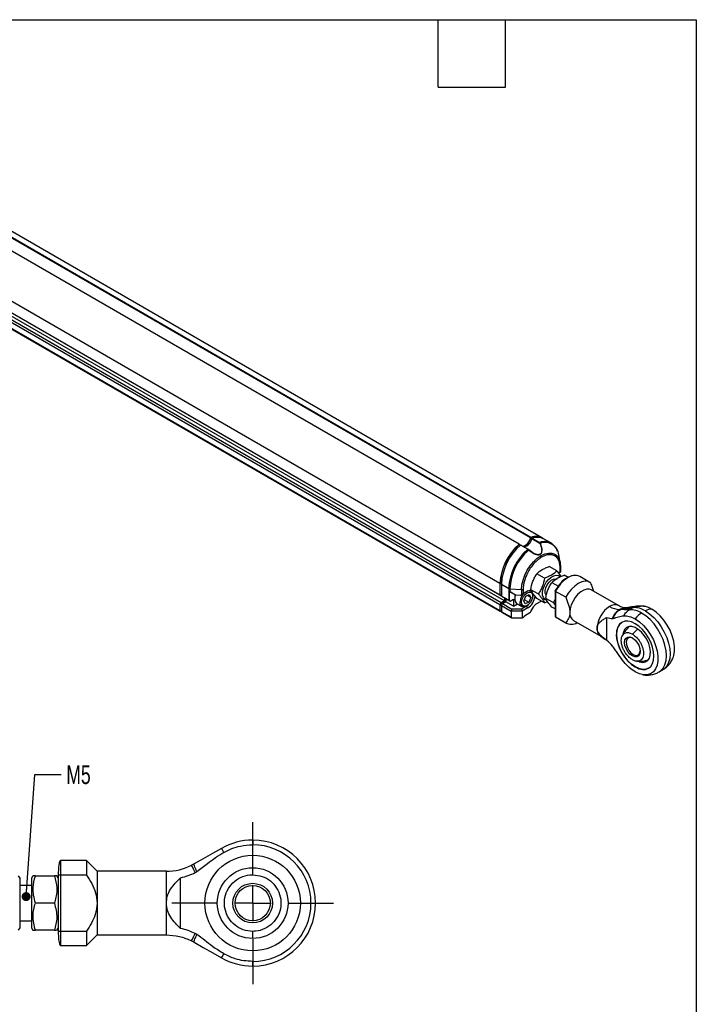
# Model space of a CAD drawing. Header units: millimetres. Extents: x 8 to 341, y 8 to 262.
# Tile 5 of 5: x 246 to 341, y 123 to 262. Entities that reach past the tile are written whole.
import ezdxf

# ---------------------------------------------------------------- set-up
doc = ezdxf.new("R2010")
doc.units = ezdxf.units.MM
doc.header["$LTSCALE"] = 1.25
doc.linetypes.add('CENTERX2', pattern=[20.32, 12.7, -2.54, 2.54, -2.54])
doc.layers.add('CENTER', color=40, linetype='CENTERX2')
doc.layers.add('DIMENSIONS', color=140, linetype='Continuous', lineweight=25)
doc.layers.add('TEXT', color=140, linetype='Continuous', lineweight=25)
doc.styles.add('SLDTEXTSTYLE0', font='TXT', dxfattribs={"width": 0.7})
doc.dimstyles.new('SLDDIMSTYLE5', dxfattribs={"dimtxt": 0.18, "dimasz": 1.27, "dimexe": 0, "dimexo": 0.0625, "dimgap": 0, "dimtad": 0, "dimtih": 1, "dimtoh": 1, "dimdec": 0, "dimrnd": 1e-09, "dimzin": 0, "dimdsep": 46, "dimtxsty": 'Standard', "dimblk1": 'DOT', "dimblk2": 'DOT', "dimsah": 1, "dimcen": 0.09, "dimadec": 0, "dimazin": 0, "dimtfac": 1.27, "dimtdec": 0, "dimtofl": 0, "dimtmove": 0, "dimatfit": 3, "dimldrblk": 'DOT', "dimfxl": 0, "dimfrac": 2, "dimtolj": 1, "dimtzin": 0, "dimarcsym": 0})

# ---------------------------------------------------------------- blocks, each defined once
blk = doc.blocks.new('_Dot')
at = {"color": 0, "linetype": 'ByBlock', "lineweight": -2}
blk.add_line((-0.5, 0), (-1, 0), dxfattribs=at)
at = {"color": 0, "linetype": 'ByBlock', "const_width": 0.5}
blk.add_lwpolyline([(-0.25, 0, 1), (0.25, 0, 1)], format="xyb", close=True, dxfattribs=at)
blk = doc.blocks.new('SW_CENTERMARKSYMBOL_3')
at = {"layer": 'CENTER', "color": 0}
for p, q in [((0, 5.08), (0, 11.44)), ((0, 0), (0, 2.54)), ((-5.08, 0), (-11.44, 0)), ((0, 0), (-2.54, 0)), ((0, 0), (0, -2.54)), ((0, 0), (2.54, 0)), ((5.08, 0), (11.44, 0)), ((0, -5.08), (0, -11.44))]:
    blk.add_line(p, q, dxfattribs=at)

msp = doc.modelspace()

# ---------------------------------------------------------------- linework, layer by layer
for p, q in [((319.576, 188.63), (213.884, 249.645)), ((316.234, 187.779), (210.758, 248.669)), ((316.271, 187.789), (210.779, 248.688)), ((313.541, 182.259), (201.189, 247.118)), ((317.918, 188.751), (218.039, 246.41)), ((313.541, 180.576), (201.189, 245.435)), ((313.698, 180.485), (201.347, 245.344)), ((317.872, 188.697), (218.025, 246.338)), ((313.541, 179.229), (201.189, 244.088)), ((313.698, 179.501), (201.347, 244.36)), ((314.169, 179.773), (201.818, 244.632)), ((313.541, 178.367), (201.189, 243.226)), ((201.212, 243.175), (313.564, 178.316)), ((317.909, 188.702), (318.078, 188.604)), ((318.069, 188.584), (319.101, 187.988)), ((318.115, 188.638), (319.147, 188.042)), ((320.805, 187.921), (319.773, 188.517)), ((320.964, 187.771), (320.802, 187.923)), ((316.408, 187.646), (316.244, 187.74)), ((316.324, 187.694), (316.28, 187.778)), ((317.463, 187.07), (316.431, 187.666)), ((317.5, 187.079), (316.468, 187.675)), ((317.599, 186.963), (318.195, 186.553)), ((318.207, 186.578), (317.618, 186.986)), ((321.187, 187.563), (321.137, 187.609)), ((322.069, 185.183), (321.85, 186.3)), ((321.573, 184.014), (320.521, 184.622)), ((321.835, 183.7), (322.106, 183.856)), ((322.044, 183.821), (321.835, 183.7)), ((322.044, 183.821), (322.044, 184.447)), ((322.124, 183.866), (322.106, 183.856)), ((322.126, 183.868), (322.126, 184.56)), ((319.827, 183.006), (318.775, 183.613)), ((320.896, 182.389), (321.799, 181.867)), ((323.182, 183.085), (322.642, 183.397)), ((326.274, 182.395), (324.82, 183.234)), ((313.541, 182.259), (313.541, 180.576)), ((313.58, 180.618), (313.58, 182.282)), ((313.58, 182.282), (313.737, 182.191)), ((313.737, 182.145), (314.77, 181.55)), ((313.737, 182.145), (313.737, 180.463)), ((314.77, 181.55), (314.77, 179.867)), ((315.23, 180.93), (314.849, 181.15)), ((314.849, 181.15), (314.849, 179.821)), ((314.932, 181.504), (316.592, 181.386)), ((314.932, 181.504), (314.932, 181.102)), ((314.932, 181.102), (315.733, 180.64)), ((316.447, 180.589), (317.312, 181.089)), ((316.592, 181.386), (316.592, 180.673)), ((316.822, 181.432), (316.822, 180.806)), ((317.469, 181.18), (316.822, 180.806)), ((317.312, 181.089), (317.469, 181.18)), ((318.954, 180.756), (317.901, 181.363)), ((321.337, 181.197), (321.337, 177.593)), ((322.839, 180.288), (321.386, 181.127)), ((321.386, 181.127), (321.386, 177.526)), ((330.293, 179.112), (326.446, 181.333)), ((313.541, 180.576), (313.698, 180.485)), ((313.58, 180.618), (313.737, 180.527)), ((313.714, 180.54), (313.58, 180.618)), ((313.698, 180.485), (313.737, 180.508)), ((314.169, 179.773), (313.698, 179.501)), ((313.714, 180.54), (313.737, 180.527)), ((313.714, 179.465), (314.209, 179.75)), ((314.77, 179.867), (313.737, 180.463)), ((313.894, 180.372), (313.737, 180.463)), ((313.894, 180.372), (314.994, 179.737)), ((313.894, 179.388), (314.366, 179.66)), ((314.169, 180.213), (314.169, 179.773)), ((314.209, 179.75), (314.209, 180.191)), ((314.209, 179.75), (314.366, 179.66)), ((314.366, 180.1), (314.366, 179.66)), ((315.466, 179.025), (314.366, 179.66)), ((314.849, 179.821), (314.994, 179.737)), ((314.994, 179.737), (315.466, 180.009)), ((315.733, 180.64), (315.23, 180.93)), ((315.466, 180.009), (315.466, 179.025)), ((315.623, 180.136), (315.623, 180)), ((315.733, 180.64), (316.447, 180.589)), ((316.447, 180.589), (316.592, 180.673)), ((316.894, 179.787), (317.18, 180.424)), ((317.104, 179.386), (316.894, 179.787)), ((316.98, 179.98), (317.601, 179.622)), ((317.601, 179.622), (317.104, 179.386)), ((317.18, 180.424), (317.677, 180.66)), ((317.888, 180.259), (317.411, 180.534)), ((317.888, 180.259), (317.601, 179.622)), ((317.677, 180.66), (317.888, 180.259)), ((318.176, 180.476), (318.176, 180.59)), ((319.405, 179.757), (318.614, 179.3)), ((319.827, 179.513), (318.775, 180.12)), ((319.827, 179.513), (320.26, 179.701)), ((321.075, 179.531), (320.023, 180.138)), ((313.698, 179.501), (313.541, 179.229)), ((313.541, 179.229), (313.541, 178.367)), ((313.58, 179.233), (313.714, 179.465)), ((313.58, 179.233), (313.749, 179.135)), ((313.58, 178.39), (313.58, 179.233)), ((313.737, 178.299), (313.58, 178.39)), ((313.592, 178.364), (313.737, 178.28)), ((313.619, 178.322), (313.642, 178.335)), ((313.714, 179.465), (313.883, 179.368)), ((313.737, 179.115), (313.894, 179.388)), ((313.737, 179.115), (315.112, 178.322)), ((313.737, 179.115), (313.737, 178.254)), ((315.112, 177.46), (313.737, 178.254)), ((313.76, 178.203), (315.158, 177.396)), ((313.894, 179.388), (315.204, 178.631)), ((315.204, 178.631), (315.112, 178.322)), ((316.684, 178.322), (315.112, 178.322)), ((315.112, 178.322), (315.112, 177.46)), ((316.591, 178.631), (315.204, 178.631)), ((315.466, 179.025), (316.015, 179.342)), ((315.888, 179.415), (316.634, 178.984)), ((317.312, 179.047), (316.591, 178.631)), ((316.591, 178.631), (316.684, 178.322)), ((317.469, 178.775), (316.684, 178.322)), ((316.684, 178.322), (316.684, 177.369)), ((317.292, 179.059), (317.312, 179.047)), ((317.293, 179.059), (317.391, 179.116)), ((317.312, 179.047), (317.598, 179.267)), ((317.469, 178.775), (317.312, 179.047)), ((317.92, 178.285), (318.336, 179.007)), ((321.337, 178.641), (320.896, 178.896)), ((321.075, 179.531), (321.337, 179.207)), ((330.605, 178.572), (330.584, 178.56)), ((330.605, 178.572), (331.2, 178.773)), ((332.375, 178.835), (331.854, 178.535)), ((333.913, 179.012), (333.068, 179.05)), ((315.269, 177.369), (316.684, 177.369)), ((316.684, 177.369), (316.919, 177.505)), ((316.998, 177.687), (317.781, 178.139)), ((316.998, 177.641), (316.998, 177.687)), ((321.386, 177.526), (322.839, 176.687)), ((321.386, 177.526), (321.487, 177.46)), ((321.487, 177.46), (322.941, 176.621)), ((323.946, 177.003), (327.793, 174.782)), ((328.661, 174.183), (328.661, 177.432)), ((332.269, 175.085), (332.971, 175.79)), ((327.793, 174.782), (328.357, 174.378)), ((336.053, 169.745), (336.573, 170.046)), ((278.561, 145.961), (278.561, 145.306)), ((255.056, 143.061), (251.356, 143.061)), ((251.356, 143.061), (251.356, 142.657)), ((251.356, 142.657), (251.356, 141.029)), ((256.556, 141.561), (255.056, 143.061)), ((255.056, 143.061), (255.056, 141.029)), ((270.299, 142.604), (269.928, 142.406)), ((278.561, 141.061), (278.561, 142.005)), ((245.656, 140.561), (245.454, 140.911)), ((247.488, 140.911), (247.286, 140.561)), ((247.832, 140.911), (247.512, 140.911)), ((247.832, 140.911), (250.51, 140.911)), ((251.056, 140.561), (250.854, 140.911)), ((251.056, 140.914), (251.056, 133.207)), ((251.356, 141.029), (251.356, 133.092)), ((255.056, 141.029), (251.356, 141.029)), ((266.349, 141.561), (256.556, 141.561)), ((256.556, 141.561), (256.556, 137.061)), ((266.349, 137.061), (266.349, 141.561)), ((268.375, 133.479), (268.375, 140.642)), ((245.656, 135.548), (245.656, 140.561)), ((247.286, 139.561), (245.656, 139.561)), ((247.286, 140.561), (247.286, 139.037)), ((247.286, 139.037), (247.286, 133.561)), ((250.51, 137.061), (247.832, 137.061)), ((256.556, 137.061), (256.556, 132.561)), ((266.349, 132.561), (266.349, 137.061)), ((245.656, 133.561), (245.656, 135.548)), ((245.656, 134.561), (247.286, 134.561)), ((245.454, 133.211), (245.656, 133.561)), ((247.286, 133.561), (247.488, 133.211)), ((250.51, 133.211), (247.832, 133.211)), ((250.51, 133.211), (250.831, 133.211)), ((250.854, 133.211), (251.056, 133.561)), ((251.356, 133.092), (255.056, 133.092)), ((251.356, 133.092), (251.356, 131.061)), ((255.056, 133.092), (255.056, 131.061)), ((255.056, 131.061), (256.556, 132.561)), ((256.556, 132.561), (266.349, 132.561)), ((251.356, 131.061), (255.056, 131.061)), ((269.928, 131.715), (270.299, 131.517)), ((278.561, 128.161), (278.561, 128.815))]:
    msp.add_line(p, q)
at = {"flags": 128}
for points in [[(318.195, 186.553), (318.382, 186.423), (318.826, 186.289), (319.046, 186.288), (319.242, 186.352), (319.384, 186.484), (319.464, 186.66), (319.489, 187.068), (319.253, 187.918), (319.253, 187.918)], [(320.805, 187.921), (321.087, 187.716), (321.181, 187.626)], [(316.28, 187.778), (316.277, 187.783), (316.273, 187.788), (316.268, 187.79), (316.262, 187.791), (316.255, 187.79), (316.248, 187.788), (316.241, 187.784), (316.234, 187.779)], [(316.592, 181.386), (316.645, 182.04), (316.803, 182.73), (317.058, 183.43), (317.402, 184.112), (317.821, 184.751), (318.299, 185.323), (318.818, 185.804), (319.358, 186.177), (319.897, 186.427), (320.416, 186.545), (320.895, 186.525), (321.314, 186.37), (321.658, 186.085), (321.913, 185.68), (322.051, 185.265)], [(317.599, 186.963), (317.605, 186.97), (317.61, 186.975), (317.614, 186.98), (317.617, 186.983), (317.619, 186.986), (317.62, 186.987), (317.62, 186.987), (317.618, 186.986)], [(322.051, 185.265), (322.071, 185.172), (322.124, 184.579)], [(322.126, 184.56), (322.126, 184.561), (322.124, 184.579)], [(319.675, 180.238), (319.56, 180.583), (319.546, 181.008), (319.634, 181.478), (319.816, 181.961), (320.08, 182.42), (320.406, 182.822), (320.769, 183.135), (321.144, 183.338), (321.501, 183.414), (321.815, 183.36), (322.061, 183.178)], [(320.091, 180.546), (320.067, 180.578), (319.952, 180.86), (319.941, 181.227), (320.035, 181.638), (320.225, 182.05), (320.49, 182.417)], [(320.49, 182.417), (320.8, 182.7), (321.123, 182.869), (321.424, 182.904), (321.609, 182.843)], [(326.375, 182.329), (326.007, 182.506), (325.577, 182.549), (325.103, 182.455), (324.607, 182.23), (324.111, 181.883), (323.637, 181.429), (323.207, 180.889), (322.839, 180.288)], [(316.608, 179.651), (316.686, 180.017), (316.859, 180.384), (317.104, 180.702), (317.388, 180.928), (317.672, 181.032), (317.918, 181), (318.093, 180.836), (318.173, 180.561), (318.147, 180.215), (318.019, 179.842), (317.807, 179.493), (317.538, 179.217), (317.249, 179.049), (316.98, 179.012), (316.765, 179.112), (316.636, 179.335), (316.608, 179.651)], [(318.149, 180.221), (318.183, 180.393), (318.183, 180.748), (318.078, 181.02), (317.88, 181.178), (317.614, 181.202), (317.312, 181.089)], [(317.469, 181.18), (317.791, 181.306), (317.918, 181.321)], [(326.446, 181.333), (326.201, 181.428), (325.823, 181.439), (325.409, 181.317), (324.983, 181.071), (324.569, 180.715), (324.192, 180.268), (323.873, 179.758), (323.631, 179.213), (323.48, 178.666), (323.429, 178.147)], [(315.726, 180.644), (315.652, 180.398), (315.623, 180.136)], [(317.085, 178.962), (317.038, 178.948), (316.754, 178.937), (316.532, 179.066), (316.4, 179.318), (316.373, 179.663)], [(320.127, 179.884), (319.881, 179.996), (319.675, 180.238)], [(334.101, 178.365), (334.708, 177.953), (335.297, 177.431), (335.849, 176.815), (336.348, 176.123), (336.779, 175.377), (337.129, 174.599), (337.386, 173.812), (337.544, 173.041), (337.597, 172.31), (337.544, 171.639), (337.386, 171.05), (337.129, 170.561), (336.779, 170.187), (336.573, 170.046)], [(338.089, 171.892), (338.135, 172.036), (338.244, 172.651), (338.244, 173.341), (338.135, 174.083), (337.919, 174.851), (337.604, 175.62), (337.201, 176.362), (336.724, 177.054), (336.189, 177.67), (335.614, 178.191), (335.019, 178.598)], [(335.314, 171.967), (335.263, 172.593), (335.112, 173.255), (334.867, 173.926), (334.537, 174.58), (334.135, 175.193), (333.677, 175.74), (333.18, 176.202), (332.662, 176.559), (332.145, 176.799), (331.647, 176.912), (331.189, 176.894), (330.787, 176.745), (330.457, 176.471), (330.212, 176.083), (330.062, 175.596), (330.011, 175.028), (330.062, 174.401), (330.212, 173.74), (330.457, 173.069), (330.787, 172.415), (331.189, 171.802), (331.647, 171.254), (332.145, 170.793), (332.662, 170.435), (333.18, 170.195), (333.677, 170.083), (334.135, 170.101), (334.537, 170.25), (334.867, 170.523), (335.112, 170.911), (335.263, 171.399), (335.314, 171.967)], [(332.662, 177.238), (333.257, 176.83), (333.832, 176.31), (334.367, 175.693), (334.844, 175.002), (335.247, 174.259), (335.562, 173.491), (335.778, 172.722), (335.887, 171.981), (335.887, 171.29), (335.778, 170.675), (335.562, 170.156), (335.247, 169.751), (334.844, 169.474), (334.367, 169.333), (333.832, 169.334), (333.257, 169.477), (332.662, 169.757)], [(336.046, 169.742), (336.259, 169.886), (336.608, 170.261), (336.866, 170.75), (337.024, 171.339), (337.077, 172.009), (337.024, 172.741), (336.866, 173.512), (336.608, 174.298), (336.259, 175.076), (335.828, 175.823), (335.329, 176.515), (334.776, 177.131), (334.188, 177.653), (333.581, 178.065)], [(333.218, 171.187), (333.326, 171.15), (333.754, 171.083), (334.135, 171.152), (334.448, 171.355), (334.676, 171.679), (334.807, 172.108), (334.834, 172.619), (334.754, 173.183), (334.574, 173.771), (334.301, 174.351), (333.952, 174.891), (333.545, 175.362), (333.101, 175.74), (332.645, 176.003), (332.201, 176.138), (331.793, 176.137), (331.444, 176), (331.172, 175.735), (330.991, 175.356), (330.935, 175.109)], [(334.563, 170.265), (334.162, 170.116), (333.703, 170.098), (333.206, 170.211), (332.689, 170.45), (332.171, 170.808), (331.674, 171.269), (331.215, 171.817), (330.814, 172.43), (330.484, 173.084), (330.239, 173.755), (330.088, 174.416), (330.037, 175.043)], [(332.269, 172), (331.93, 172.259), (331.623, 172.616), (331.38, 173.038), (331.223, 173.482), (331.169, 173.906), (331.223, 174.267), (331.38, 174.531), (331.623, 174.671), (331.93, 174.675), (332.269, 174.541), (332.609, 174.282), (332.916, 173.925), (333.159, 173.503), (333.316, 173.059), (333.369, 172.636), (333.316, 172.274), (333.159, 172.01), (332.916, 171.87), (332.609, 171.866), (332.269, 172)], [(332.33, 174.504), (332.226, 174.551), (331.92, 174.606), (331.665, 174.524), (331.488, 174.313), (331.409, 173.997), (331.435, 173.61), (331.565, 173.193), (331.784, 172.792), (332.068, 172.45), (332.387, 172.204)], [(332.387, 172.204), (332.706, 172.082), (332.99, 172.095), (333.209, 172.244), (333.339, 172.511), (333.368, 172.706)], [(274.167, 144.8), (272.884, 144.072), (271.539, 143.308), (270.299, 142.604)], [(274.49, 144.231), (274.247, 144.66), (274.167, 144.8)], [(270.441, 141.381), (270.213, 141.838), (270.051, 142.162), (269.928, 142.406)], [(269.928, 131.715), (270.051, 131.959), (270.213, 132.283), (270.441, 132.74)], [(270.299, 131.517), (271.573, 130.794), (272.925, 130.026), (274.167, 129.321)], [(274.167, 129.321), (274.247, 129.461), (274.49, 129.89)]]:
    msp.add_lwpolyline(points, dxfattribs=at)
for radius in [6.75, 5, 2.8, 2.5]:
    msp.add_circle((278.561, 137.061), radius)
for centre, radius, start, end in [((316.339, 189.001), 1.563, 286.12016, 348.79191), ((316.175, 189.121), 1.784, 291.69769, 346.40567), ((316.535, 188.888), 1.563, 286.12016, 348.79191), ((317.95, 188.678), 0.0795, 113.12679, 166.15817), ((318.602, 186.644), 2.171, 71.73872, 108.59728), ((318.608, 186.85), 2.023, 58.26403, 109.94624), ((318.146, 188.565), 0.0795, 113.12679, 166.15817), ((318.807, 186.71), 2.048, 61.88117, 109.76495), ((319.178, 187.969), 0.0795, 113.12679, 166.15817), ((319.84, 186.115), 2.048, 61.88117, 109.76495), ((319.286, 187.742), 0.18, 100.57594, 124.02267), ((319.912, 186.082), 1.951, 6.40018, 109.73175), ((321.366, 181.858), 7.836, 130.91527, 177.06533), ((321.319, 181.885), 7.749, 130.91527, 177.06533), ((321.563, 181.744), 7.836, 130.91527, 177.06533), ((322.595, 181.148), 7.836, 130.91527, 177.06533), ((322.665, 181.107), 7.743, 130.86621, 177.06548), ((316.456, 187.644), 0.0336, 69.52998, 139.04679), ((317.488, 187.048), 0.0336, 69.52998, 139.04679), ((317.49, 187.061), 0.0209, 20.91209, 59.22586), ((321.99, 184.571), 0.136, 293.53173, 355.14813), ((325.817, 178.881), 4.968, 123.94278, 153.11822), ((324.138, 181.539), 1.828, 68.07155, 126.79168), ((314.952, 181.887), 0.384, 241.57028, 266.97932), ((316.63, 181.799), 0.415, 264.79776, 297.68722), ((316.64, 180.11), 1.024, 148.96986, 222.71828), ((318.414, 179.439), 2.053, 135.39872, 173.72412), ((316.25, 180.686), 2.267, 302.53669, 354.08138), ((313.589, 178.359), 0.0485, 170.78596, 309.20329), ((313.608, 178.387), 0.0279, 174.37962, 234.30196), ((313.79, 178.247), 0.0533, 172.74417, 235.94365), ((317.569, 178.479), 0.401, 301.95467, 331.14439), ((319.038, 178.62), 0.801, 121.95467, 151.14439), ((331.113, 175.752), 3.842, 122.60548, 177.39452), ((329.776, 177.965), 1.259, 65.9197, 125.59779), ((330.553, 181.425), 2.866, 238.20511, 267.92211), ((331.951, 175.484), 3.052, 57.72203, 91.80999), ((332.471, 175.785), 3.052, 57.72203, 91.80999), ((334.912, 177.097), 1.506, 85.90324, 122.58052), ((316.827, 177.649), 0.171, 302.60548, 357.39452), ((324.632, 178.003), 1.213, 173.14287, 235.54495), ((335.283, 175.251), 3.288, 121.17989, 142.84255), ((323.634, 178.028), 1.558, 239.34676, 302.01381), ((328.528, 175.804), 1.259, 174.39408, 234.13625), ((331.821, 175.27), 1.798, 124.05635, 187.25583), ((278.561, 137.06), 8.9, 90.00016, 119.58621), ((278.561, 137.061), 8.9, 270.00009, 89.99991), ((278.561, 137.061), 8.245, 270.00017, 89.99983), ((266.349, 149.56), 8, 269.9999, 296.58098), ((278.561, 137.061), 8.9, 240.41379, 269.99984)]:
    msp.add_arc(centre, radius, start, end)
for centre, major_axis, ratio, start_param, end_param in [((321.848, 183.707), (0.278, 0.16), 0.0000704, 6.1609674, 7.0685428), ((314.966, 181.082), (0.278, -0.16), 0.0000704, 1.69301, 2.0047168), ((314.966, 179.753), (0.278, -0.16), 0.0000704, 2.0047126, 2.3562351), ((316.626, 180.693), (0.278, 0.16), 0.0000704, 0.7853575, 1.6929287), ((315.269, 177.46), (0.157, 0), 0.5773815, 3.1415927, 4.712389)]:
    msp.add_ellipse(centre, major_axis=major_axis, ratio=ratio, start_param=start_param, end_param=end_param)
for points in [[(319.186, 187.89), (319.167, 187.933), (319.136, 187.968), (319.101, 187.988)], [(317.509, 187.069), (317.544, 187.049), (317.582, 187.019), (317.618, 186.986)], [(330.449, 178.56), (330.498, 178.56), (330.551, 178.565), (330.605, 178.572)], [(330.584, 178.56), (330.543, 178.56), (330.498, 178.56), (330.449, 178.56)], [(328.661, 177.432), (328.943, 177.343), (329.217, 177.299), (329.472, 177.299)], [(329.472, 173.379), (329.217, 173.674), (328.943, 173.946), (328.661, 174.183)]]:
    msp.add_open_spline(points, degree=3)
for points, knots in [([(319.147, 188.042), (319.156, 188.036), (319.174, 188.025), (319.198, 188.002), (319.22, 187.977), (319.238, 187.949), (319.248, 187.928), (319.253, 187.918)], [0, 0, 0, 0, 0.2091856, 0.41563, 0.6173401, 0.812591, 1, 1, 1, 1]), ([(317.599, 186.963), (317.591, 186.971), (317.574, 186.987), (317.547, 187.011), (317.519, 187.033), (317.491, 187.053), (317.472, 187.064), (317.463, 187.07)], [0, 0, 0, 0, 0.187409, 0.3826598, 0.58437, 0.7908143, 1, 1, 1, 1]), ([(319.186, 187.89), (319.292, 187.616), (319.452, 187.202), (319.454, 186.728), (319.361, 186.494), (319.226, 186.365), (319.035, 186.304), (318.746, 186.317), (318.446, 186.4), (318.264, 186.536), (318.207, 186.578)], [0, 0, 0, 0, 0.3073674, 0.4630378, 0.5451632, 0.6186128, 0.6921638, 0.7742923, 0.929488, 1, 1, 1, 1]), ([(321.69, 186.749), (321.623, 186.962), (321.515, 187.303), (321.276, 187.492), (321.187, 187.563)], [0, 0, 0, 0, 0.6250703, 1, 1, 1, 1]), ([(322.044, 184.447), (322.044, 184.487), (322.043, 184.568), (322.037, 184.687), (322.026, 184.802), (322.011, 184.914), (321.992, 185.023), (321.968, 185.129), (321.931, 185.268), (321.872, 185.435), (321.78, 185.626), (321.665, 185.802), (321.469, 186.022), (321.152, 186.233), (320.663, 186.34), (320.076, 186.264), (319.433, 185.986), (318.79, 185.522), (318.204, 184.921), (317.714, 184.249), (317.397, 183.671), (317.202, 183.226), (317.087, 182.917), (316.995, 182.62), (316.928, 182.351), (316.879, 182.102), (316.846, 181.873), (316.826, 181.648), (316.824, 181.504), (316.822, 181.432)], [0, 0, 0, 0, 0.0129708, 0.02589, 0.0387791, 0.0516592, 0.0645519, 0.0774785, 0.0904602, 0.1174939, 0.1445719, 0.1748057, 0.2050844, 0.2718245, 0.3442143, 0.4209297, 0.5000061, 0.5790824, 0.6557978, 0.7281876, 0.7949277, 0.8251564, 0.8554402, 0.8824686, 0.909552, 0.9322111, 0.9547623, 0.9773203, 1, 1, 1, 1]), ([(318.775, 183.613), (318.977, 183.826), (319.214, 184.023), (319.659, 184.28), (319.821, 184.359), (320.159, 184.5), (320.337, 184.563), (320.521, 184.622)], [0, 0, 0, 0, 0.5, 0.5, 0.75, 0.75, 1, 1, 1, 1]), ([(321.573, 184.014), (321.37, 183.802), (321.133, 183.605), (320.688, 183.347), (320.527, 183.269), (320.189, 183.128), (320.011, 183.065), (319.827, 183.006)], [0, 0, 0, 0, 0.5, 0.5, 0.75, 0.75, 1, 1, 1, 1]), ([(322.209, 183.218), (322.206, 183.223), (322.117, 183.393), (321.864, 183.687), (321.617, 183.965), (321.573, 184.014)], [0, 0, 0, 0, 0.0262022, 0.82693706, 1, 1, 1, 1]), ([(317.901, 181.363), (317.962, 181.778), (318.054, 182.181), (318.276, 182.755), (318.363, 182.939), (318.556, 183.287), (318.662, 183.453), (318.775, 183.613)], [0, 0, 0, 0, 0.5, 0.5, 0.75, 0.75, 1, 1, 1, 1]), ([(319.827, 183.006), (319.766, 182.591), (319.674, 182.188), (319.452, 181.614), (319.365, 181.43), (319.172, 181.082), (319.066, 180.916), (318.954, 180.756)], [0, 0, 0, 0, 0.5, 0.5, 0.75, 0.75, 1, 1, 1, 1]), ([(320.023, 180.138), (320.083, 180.553), (320.175, 180.956), (320.397, 181.529), (320.484, 181.713), (320.677, 182.062), (320.783, 182.229), (320.896, 182.389)], [0, 0, 0, 0, 0.5, 0.5, 0.75, 0.75, 1, 1, 1, 1]), ([(320.896, 182.389), (321.099, 182.601), (321.336, 182.798), (321.781, 183.056), (321.942, 183.134), (322.28, 183.275), (322.458, 183.338), (322.642, 183.397)], [0, 0, 0, 0, 0.5, 0.5, 0.75, 0.75, 1, 1, 1, 1]), ([(323.005, 182.985), (322.936, 182.954), (322.565, 182.787), (321.927, 182.134), (321.511, 181.46), (321.313, 181.139)], [0, 0, 0, 0, 0.1065247, 0.575472, 1, 1, 1, 1]), ([(324.323, 183.345), (324.131, 183.367), (323.724, 183.413), (323.253, 183.133), (323.005, 182.985)], [0, 0, 0, 0, 0.4721668, 1, 1, 1, 1]), ([(318.775, 180.12), (318.55, 180.371), (318.353, 180.607), (318.13, 180.923), (318.069, 181.022), (317.97, 181.202), (317.932, 181.285), (317.901, 181.363)], [0, 0, 0, 0, 0.5, 0.5, 0.75, 0.75, 1, 1, 1, 1]), ([(321.386, 181.127), (321.38, 181.131), (321.368, 181.138), (321.355, 181.149), (321.344, 181.16), (321.338, 181.171), (321.336, 181.185), (321.345, 181.201), (321.371, 181.207), (321.386, 181.211)], [0, 0, 0, 0, 0.0947543, 0.1919322, 0.2918456, 0.3947816, 0.5010028, 0.7124582, 1, 1, 1, 1]), ([(326.811, 181.123), (326.759, 181.299), (326.641, 181.701), (326.471, 182.103), (326.375, 182.329)], [0, 0, 0, 0, 0.4368722, 1, 1, 1, 1]), ([(318.954, 180.756), (319.066, 180.63), (319.172, 180.508), (319.365, 180.274), (319.452, 180.161), (319.6, 179.951), (319.66, 179.854), (319.758, 179.674), (319.797, 179.591), (319.827, 179.513)], [0, 0, 0, 0, 0.25, 0.25, 0.5, 0.5, 0.75, 0.75, 1, 1, 1, 1]), ([(320.896, 178.896), (320.671, 179.146), (320.474, 179.382), (320.251, 179.7), (320.19, 179.798), (320.091, 179.978), (320.053, 180.06), (320.023, 180.138)], [0, 0, 0, 0, 0.5, 0.5, 0.75, 0.75, 1, 1, 1, 1]), ([(321.337, 179.99), (321.296, 179.9), (321.222, 179.735), (321.121, 179.594), (321.075, 179.531)], [0, 0, 0, 0, 0.5493379, 1, 1, 1, 1]), ([(322.839, 180.288), (322.995, 179.926), (323.137, 179.564), (323.301, 179.021), (323.348, 178.838), (323.411, 178.484), (323.429, 178.312), (323.429, 178.147)], [0, 0, 0, 0, 0.5, 0.5, 0.75, 0.75, 1, 1, 1, 1]), ([(329.472, 177.299), (329.574, 177.593), (329.72, 177.858), (330.062, 178.286), (330.255, 178.448), (330.449, 178.56)], [0, 0, 0, 0, 0.5, 0.5, 1, 1, 1, 1]), ([(329.556, 177.307), (329.661, 177.596), (329.814, 177.858), (330.172, 178.284), (330.377, 178.447), (330.584, 178.56)], [0, 0, 0, 0, 0.5, 0.5, 1, 1, 1, 1]), ([(331.218, 178.778), (331.132, 178.784), (330.934, 178.799), (330.525, 178.999), (330.293, 179.112)], [0, 0, 0, 0, 0.4339608, 1, 1, 1, 1]), ([(330.449, 178.56), (330.665, 178.663), (330.924, 178.787), (331.195, 178.771), (331.24, 178.768)], [0, 0, 0, 0, 0.83165043, 1, 1, 1, 1]), ([(331.854, 178.535), (331.729, 178.525), (331.614, 178.522), (331.508, 178.524), (331.455, 178.524), (331.404, 178.526), (331.354, 178.529), (331.303, 178.532), (331.254, 178.535), (331.206, 178.538), (331.108, 178.545), (331.012, 178.552), (330.91, 178.557), (330.808, 178.561), (330.701, 178.563), (330.584, 178.56)], [0.006939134, 0.006939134, 0.006939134, 0.006939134, 0.0080508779, 0.0080508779, 0.0080508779, 0.0086067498, 0.0086067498, 0.0086067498, 0.0091626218, 0.0091626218, 0.0091626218, 0.0102743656, 0.0102743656, 0.0102743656, 0.0113861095, 0.0113861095, 0.0113861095, 0.0113861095]), ([(330.605, 178.572), (330.64, 178.576), (330.675, 178.581), (330.711, 178.586), (330.747, 178.59), (330.783, 178.595), (330.819, 178.601), (330.892, 178.611), (330.967, 178.622), (331.042, 178.635), (331.193, 178.659), (331.348, 178.686), (331.503, 178.712), (331.58, 178.726), (331.657, 178.739), (331.733, 178.751), (331.81, 178.764), (331.885, 178.776), (331.958, 178.786), (332.032, 178.797), (332.104, 178.807), (332.173, 178.815), (332.243, 178.823), (332.31, 178.83), (332.375, 178.835)], [0.0062201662, 0.0062201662, 0.0062201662, 0.0062201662, 0.0064985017, 0.0064985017, 0.0064985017, 0.0067768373, 0.0067768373, 0.0067768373, 0.0073335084, 0.0073335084, 0.0073335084, 0.0084468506, 0.0084468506, 0.0084468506, 0.0090035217, 0.0090035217, 0.0090035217, 0.0095601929, 0.0095601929, 0.0095601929, 0.010116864, 0.010116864, 0.010116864, 0.0106735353, 0.0106735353, 0.0106735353, 0.0106735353]), ([(331.063, 177.673), (331.112, 177.768), (331.166, 177.858), (331.224, 177.943), (331.284, 178.029), (331.349, 178.109), (331.417, 178.183), (331.485, 178.256), (331.557, 178.323), (331.631, 178.382), (331.668, 178.412), (331.706, 178.44), (331.744, 178.466), (331.763, 178.479), (331.782, 178.491), (331.802, 178.503), (331.811, 178.509), (331.821, 178.515), (331.831, 178.521), (331.839, 178.526), (331.846, 178.53), (331.854, 178.535)], [-0.00000054, -0.00000054, -0.00000054, -0.00000054, 0.13231867, 0.13231867, 0.13231867, 0.26730327, 0.26730327, 0.26730327, 0.40228787, 0.40228787, 0.40228787, 0.46978017, 0.46978017, 0.46978017, 0.50352632, 0.50352632, 0.50352632, 0.52039939, 0.52039939, 0.52039939, 0.53406718, 0.53406718, 0.53406718, 0.53406718]), ([(333.068, 179.05), (332.75, 179.01), (332.1, 178.928), (331.501, 178.828), (331.195, 178.777)], [0, 0, 0, 0, 0.4900416, 1, 1, 1, 1]), ([(332.375, 178.835), (332.383, 178.84), (332.391, 178.844), (332.398, 178.849), (332.408, 178.854), (332.418, 178.86), (332.428, 178.865), (332.448, 178.875), (332.468, 178.886), (332.488, 178.895), (332.529, 178.915), (332.571, 178.933), (332.613, 178.949), (332.697, 178.981), (332.785, 179.007), (332.875, 179.024), (332.964, 179.042), (333.056, 179.052), (333.148, 179.053), (333.239, 179.055), (333.33, 179.048), (333.42, 179.034)], [0.46593282, 0.46593282, 0.46593282, 0.46593282, 0.47960778, 0.47960778, 0.47960778, 0.49648649, 0.49648649, 0.49648649, 0.53024392, 0.53024392, 0.53024392, 0.59775878, 0.59775878, 0.59775878, 0.7327885, 0.7327885, 0.7327885, 0.86781822, 0.86781822, 0.86781822, 1.0000007, 1.0000007, 1.0000007, 1.0000007]), ([(335.019, 178.598), (334.855, 178.683), (334.528, 178.853), (334.127, 178.991), (333.909, 179), (333.841, 179.002)], [0, 0, 0, 0, 0.4064038, 0.8128077, 1, 1, 1, 1]), ([(321.337, 177.61), (321.338, 177.601), (321.339, 177.584), (321.349, 177.561), (321.364, 177.541), (321.379, 177.531), (321.386, 177.526)], [0, 0, 0, 0, 0.2476544, 0.5071805, 0.75756, 1, 1, 1, 1]), ([(323.429, 178.147), (323.429, 177.983), (323.411, 177.832), (323.348, 177.552), (323.302, 177.422), (323.138, 177.067), (322.995, 176.869), (322.839, 176.687)], [0, 0, 0, 0, 0.25, 0.25, 0.5, 0.5, 1, 1, 1, 1]), ([(327.275, 175.927), (327.275, 176.014), (327.287, 176.099), (327.33, 176.263), (327.363, 176.344), (327.485, 176.571), (327.6, 176.706), (327.866, 176.95), (328.015, 177.057), (328.328, 177.255), (328.492, 177.345), (328.661, 177.432)], [0, 0, 0, 0, 0.125, 0.125, 0.25, 0.25, 0.5, 0.5, 0.75, 0.75, 1, 1, 1, 1]), ([(329.472, 177.299), (329.485, 177.299), (329.497, 177.299), (329.509, 177.301), (329.517, 177.301), (329.525, 177.302), (329.533, 177.303), (329.54, 177.304), (329.548, 177.306), (329.556, 177.307)], [0, 0, 0, 0, 0.00010605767, 0.00010605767, 0.00010605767, 0.00017634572, 0.00017634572, 0.00017634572, 0.00024669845, 0.00024669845, 0.00024669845, 0.00024669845]), ([(329.556, 177.307), (329.685, 177.331), (329.807, 177.37), (330.05, 177.449), (330.17, 177.49), (330.539, 177.599), (330.795, 177.652), (331.063, 177.673)], [0, 0, 0, 0, 0.25, 0.25, 0.5, 0.5, 1, 1, 1, 1]), ([(331.063, 177.673), (331.303, 177.692), (331.564, 177.665), (332.106, 177.517), (332.387, 177.397), (332.662, 177.238)], [0, 0, 0, 0, 0.5, 0.5, 1, 1, 1, 1]), ([(328.661, 174.183), (328.492, 174.299), (328.328, 174.418), (328.014, 174.669), (327.866, 174.802), (327.6, 175.092), (327.485, 175.246), (327.321, 175.58), (327.275, 175.752), (327.275, 175.927)], [0, 0, 0, 0, 0.25, 0.25, 0.5, 0.5, 0.75, 0.75, 1, 1, 1, 1]), ([(331.76, 176.078), (331.595, 175.914), (331.265, 175.586), (330.978, 175.136), (330.85, 174.87), (330.821, 174.811)], [0, 0, 0, 0, 0.4364236, 0.8755019, 1, 1, 1, 1]), ([(332.269, 171.456), (332.138, 171.532), (331.99, 171.635), (331.669, 171.93), (331.494, 172.121), (331.243, 172.484), (331.161, 172.617), (331.01, 172.904), (330.941, 173.058), (330.825, 173.376), (330.778, 173.54), (330.715, 173.866), (330.698, 174.026), (330.698, 174.329), (330.715, 174.47), (330.778, 174.722), (330.825, 174.833), (330.941, 175.017), (331.01, 175.091), (331.161, 175.203), (331.243, 175.242), (331.494, 175.315), (331.669, 175.305), (331.99, 175.228), (332.138, 175.161), (332.269, 175.085)], [0, 0, 0, 0, 0.125, 0.125, 0.25, 0.25, 0.3125, 0.3125, 0.375, 0.375, 0.4375, 0.4375, 0.5, 0.5, 0.5625, 0.5625, 0.625, 0.625, 0.6875, 0.6875, 0.75, 0.75, 0.875, 0.875, 1, 1, 1, 1]), ([(332.269, 175.085), (332.4, 175.009), (332.548, 174.906), (332.87, 174.611), (333.045, 174.42), (333.296, 174.057), (333.378, 173.924), (333.529, 173.637), (333.598, 173.483), (333.714, 173.165), (333.761, 173.001), (333.824, 172.675), (333.841, 172.515), (333.841, 172.212), (333.824, 172.071), (333.761, 171.819), (333.714, 171.708), (333.598, 171.524), (333.529, 171.45), (333.378, 171.338), (333.296, 171.299), (333.045, 171.226), (332.87, 171.236), (332.548, 171.313), (332.4, 171.38), (332.269, 171.456)], [0, 0, 0, 0, 0.125, 0.125, 0.25, 0.25, 0.3125, 0.3125, 0.375, 0.375, 0.4375, 0.4375, 0.5, 0.5, 0.5625, 0.5625, 0.625, 0.625, 0.6875, 0.6875, 0.75, 0.75, 0.875, 0.875, 1, 1, 1, 1]), ([(329.556, 173.274), (329.544, 173.289), (329.533, 173.305), (329.521, 173.32), (329.513, 173.33), (329.505, 173.34), (329.497, 173.35), (329.489, 173.36), (329.481, 173.369), (329.472, 173.379)], [0, 0, 0, 0, 0.00010602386, 0.00010602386, 0.00010602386, 0.00017632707, 0.00017632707, 0.00017632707, 0.00024673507, 0.00024673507, 0.00024673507, 0.00024673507]), ([(331.063, 171.168), (330.795, 171.499), (330.54, 171.846), (330.17, 172.382), (330.05, 172.562), (329.807, 172.922), (329.685, 173.101), (329.556, 173.274)], [0, 0, 0, 0, 0.5, 0.5, 0.75, 0.75, 1, 1, 1, 1]), ([(332.879, 171.246), (333.023, 171.238), (333.4, 171.218), (333.939, 171.272), (334.312, 171.395), (334.461, 171.444)], [0, 0, 0, 0, 0.271272, 0.709246, 1, 1, 1, 1]), ([(336.57, 170.056), (336.609, 170.074), (336.843, 170.188), (337.219, 170.51), (337.648, 171.002), (337.939, 171.486), (338.046, 171.804), (338.085, 171.922)], [0, 0, 0, 0, 0.0519347, 0.3161633, 0.5905691, 0.8472911, 1, 1, 1, 1]), ([(332.662, 169.757), (332.387, 169.916), (332.106, 170.119), (331.564, 170.598), (331.303, 170.872), (331.063, 171.168)], [0, 0, 0, 0, 0.5, 0.5, 1, 1, 1, 1]), ([(333.744, 169.349), (333.752, 169.347), (333.959, 169.296), (334.384, 169.284), (335, 169.337), (335.564, 169.489), (335.891, 169.669), (336.035, 169.747)], [0, 0, 0, 0, 0.0110688, 0.2709572, 0.5314716, 0.7941308, 1, 1, 1, 1]), ([(274.49, 144.231), (274.863, 144.42), (275.609, 144.799), (276.978, 145.208), (277.979, 145.27), (278.561, 145.306)], [0, 0, 0, 0, 0.2947508, 0.5894947, 1, 1, 1, 1]), ([(270.654, 141.506), (271.166, 141.891), (272.048, 142.555), (273.294, 143.512), (274.091, 143.991), (274.49, 144.231)], [0, 0, 0, 0, 0.408231, 0.7034217, 1, 1, 1, 1]), ([(251.182, 142.573), (251.169, 142.511), (251.104, 142.208), (251.071, 141.61), (251.061, 141.078), (251.056, 140.792)], [0, 0, 0, 0, 0.1064217, 0.519957, 1, 1, 1, 1]), ([(251.356, 143.061), (251.315, 143.004), (251.21, 142.86), (251.193, 142.681), (251.182, 142.573)], [0, 0, 0, 0, 0.39335301, 1, 1, 1, 1]), ([(270.654, 141.506), (270.588, 141.66), (270.474, 141.924), (270.312, 142.283), (270.303, 142.504), (270.299, 142.604)], [0, 0, 0, 0, 0.4335504, 0.7446954, 1, 1, 1, 1]), ([(247.832, 137.061), (247.647, 137.789), (247.319, 139.08), (247.676, 140.355), (247.832, 140.911)], [0, 0, 0, 0, 0.56441496, 1, 1, 1, 1]), ([(250.51, 140.911), (250.661, 140.358), (250.972, 139.217), (250.774, 137.888), (250.55, 137.186), (250.51, 137.061)], [0, 0, 0, 0, 0.4350234, 0.8988428, 1, 1, 1, 1]), ([(250.831, 140.911), (250.838, 140.911), (250.967, 140.911), (250.732, 140.911), (250.51, 140.911)], [0, 0, 0, 0, 0.0588862, 1, 1, 1, 1]), ([(251.356, 141.029), (251.337, 141.029), (251.299, 141.028), (251.243, 141.021), (251.19, 141.011), (251.136, 140.994), (251.093, 140.972), (251.062, 140.943), (251.058, 140.923), (251.056, 140.914)], [0, 0, 0, 0, 0.1682587, 0.3356118, 0.495813, 0.6427623, 0.8296498, 0.918141, 1, 1, 1, 1]), ([(255.056, 141.029), (255.57, 140.222), (256.354, 138.991), (256.504, 137.555), (256.556, 137.061)], [0, 0, 0, 0, 0.6553283, 1, 1, 1, 1]), ([(266.349, 137.061), (266.376, 137.378), (266.436, 138.078), (267.071, 139.376), (267.861, 140.143), (268.375, 140.642)], [0, 0, 0, 0, 0.2244528, 0.4949273, 1, 1, 1, 1]), ([(268.375, 140.642), (268.728, 140.733), (269.439, 140.918), (270.106, 141.226), (270.441, 141.381)], [0, 0, 0, 0, 0.4963829, 1, 1, 1, 1]), ([(270.441, 141.381), (270.472, 141.398), (270.525, 141.425), (270.595, 141.468), (270.634, 141.493), (270.654, 141.506)], [0, 0, 0, 0, 0.4298456, 0.7147195, 1, 1, 1, 1]), ([(278.561, 133.061), (278.112, 133.105), (277.212, 133.193), (276.015, 133.883), (275.105, 134.898), (274.584, 136.166), (274.512, 137.533), (274.897, 138.846), (275.695, 139.959), (276.815, 140.742), (277.833, 141.037), (278.421, 141.056), (278.561, 141.061)], [0, 0, 0, 0, 0.1073728, 0.214745, 0.3221171, 0.4294895, 0.5368618, 0.644234, 0.751606, 0.8589775, 0.9663502, 1, 1, 1, 1]), ([(278.561, 141.061), (279.011, 141.016), (279.911, 140.928), (281.108, 140.238), (282.018, 139.223), (282.539, 137.955), (282.611, 136.589), (282.226, 135.275), (281.428, 134.162), (280.308, 133.38), (279.29, 133.084), (278.702, 133.065), (278.561, 133.061)], [0, 0, 0, 0, 0.1073708, 0.2147436, 0.3221177, 0.4294896, 0.5368623, 0.6442349, 0.7516073, 0.8589793, 0.9663524, 1, 1, 1, 1]), ([(247.832, 133.211), (247.653, 133.899), (247.317, 135.186), (247.669, 136.465), (247.832, 137.061)], [0, 0, 0, 0, 0.5344797, 1, 1, 1, 1]), ([(250.51, 137.061), (250.69, 136.372), (251.025, 135.085), (250.674, 133.806), (250.51, 133.211)], [0, 0, 0, 0, 0.5344798, 1, 1, 1, 1]), ([(256.556, 137.061), (256.493, 136.513), (256.327, 135.078), (255.542, 133.851), (255.056, 133.092)], [0, 0, 0, 0, 0.3814605, 1, 1, 1, 1]), ([(268.375, 133.479), (267.865, 133.975), (267.103, 134.715), (266.45, 135.999), (266.383, 136.705), (266.349, 137.061)], [0, 0, 0, 0, 0.5010965, 0.7488815, 1, 1, 1, 1]), ([(247.512, 133.211), (247.504, 133.211), (247.376, 133.211), (247.611, 133.211), (247.832, 133.211)], [0, 0, 0, 0, 0.0588838, 1, 1, 1, 1]), ([(251.056, 133.329), (251.061, 133.043), (251.069, 132.511), (251.114, 131.834), (251.199, 131.453), (251.23, 131.313)], [0, 0, 0, 0, 0.423154, 0.787682, 1, 1, 1, 1]), ([(251.056, 133.207), (251.058, 133.198), (251.062, 133.178), (251.093, 133.149), (251.136, 133.127), (251.19, 133.11), (251.243, 133.1), (251.299, 133.093), (251.337, 133.092), (251.356, 133.092)], [0, 0, 0, 0, 0.0818389, 0.1702952, 0.3572349, 0.504143, 0.6643442, 0.8316976, 1, 1, 1, 1]), ([(266.349, 132.561), (266.97, 132.524), (268.213, 132.451), (269.356, 131.96), (269.928, 131.715)], [0, 0, 0, 0, 0.5000429, 1, 1, 1, 1]), ([(270.441, 132.74), (270.11, 132.893), (269.444, 133.202), (268.733, 133.386), (268.375, 133.479)], [0, 0, 0, 0, 0.4963723, 1, 1, 1, 1]), ([(270.299, 131.517), (270.303, 131.617), (270.312, 131.838), (270.474, 132.197), (270.588, 132.461), (270.654, 132.615)], [0, 0, 0, 0, 0.2553042, 0.5664497, 1, 1, 1, 1]), ([(270.654, 132.615), (270.624, 132.634), (270.575, 132.666), (270.504, 132.707), (270.462, 132.729), (270.441, 132.74)], [0, 0, 0, 0, 0.4297204, 0.7146362, 1, 1, 1, 1]), ([(274.49, 129.89), (273.944, 130.226), (273, 130.805), (271.777, 131.791), (271.028, 132.341), (270.654, 132.615)], [0, 0, 0, 0, 0.4083352, 0.70419969, 1, 1, 1, 1]), ([(278.561, 132.117), (278.561, 132.101), (278.561, 131.969), (278.561, 132.688), (278.561, 132.909), (278.561, 133.061)], [0, 0, 0, 0, 0.0397251, 0.3435024, 1, 1, 1, 1]), ([(251.23, 131.313), (251.234, 131.287), (251.249, 131.192), (251.311, 131.116), (251.356, 131.061)], [0, 0, 0, 0, 0.2758578, 1, 1, 1, 1]), ([(278.561, 128.815), (278.144, 128.835), (277.308, 128.873), (275.916, 129.194), (275.015, 129.634), (274.49, 129.89)], [0, 0, 0, 0, 0.29475541, 0.58950233, 1, 1, 1, 1])]:
    msp.add_open_spline(points, degree=3, knots=knots)
at = {"layer": 'TEXT'}
for p, q in [((7.937, 261.937), (341.312, 261.937)), ((304.8, 252.412), (304.8, 261.937)), ((314.325, 252.412), (314.325, 261.937)), ((341.312, 261.937), (341.312, 7.937)), ((304.8, 252.412), (314.325, 252.412))]:
    msp.add_line(p, q, dxfattribs=at)

# ---------------------------------------------------------------- block references
at = {"layer": 'CENTER'}
msp.add_blockref('SW_CENTERMARKSYMBOL_3', (278.561, 137.061), dxfattribs=at)

# ---------------------------------------------------------------- texts
at = {"layer": 'DIMENSIONS', "insert": (252.204, 156.537), "char_height": 2.6458, "attachment_point": 1, "style": 'SLDTEXTSTYLE0'}
msp.add_mtext('M5', dxfattribs=at)

# ---------------------------------------------------------------- leaders
at = {"layer": 'DIMENSIONS'}
msp.add_leader([(246.515, 137.978), (247.735, 155.244), (251.495, 155.244)], dimstyle='SLDDIMSTYLE5', dxfattribs=at)

doc.saveas('drawing.dxf')
